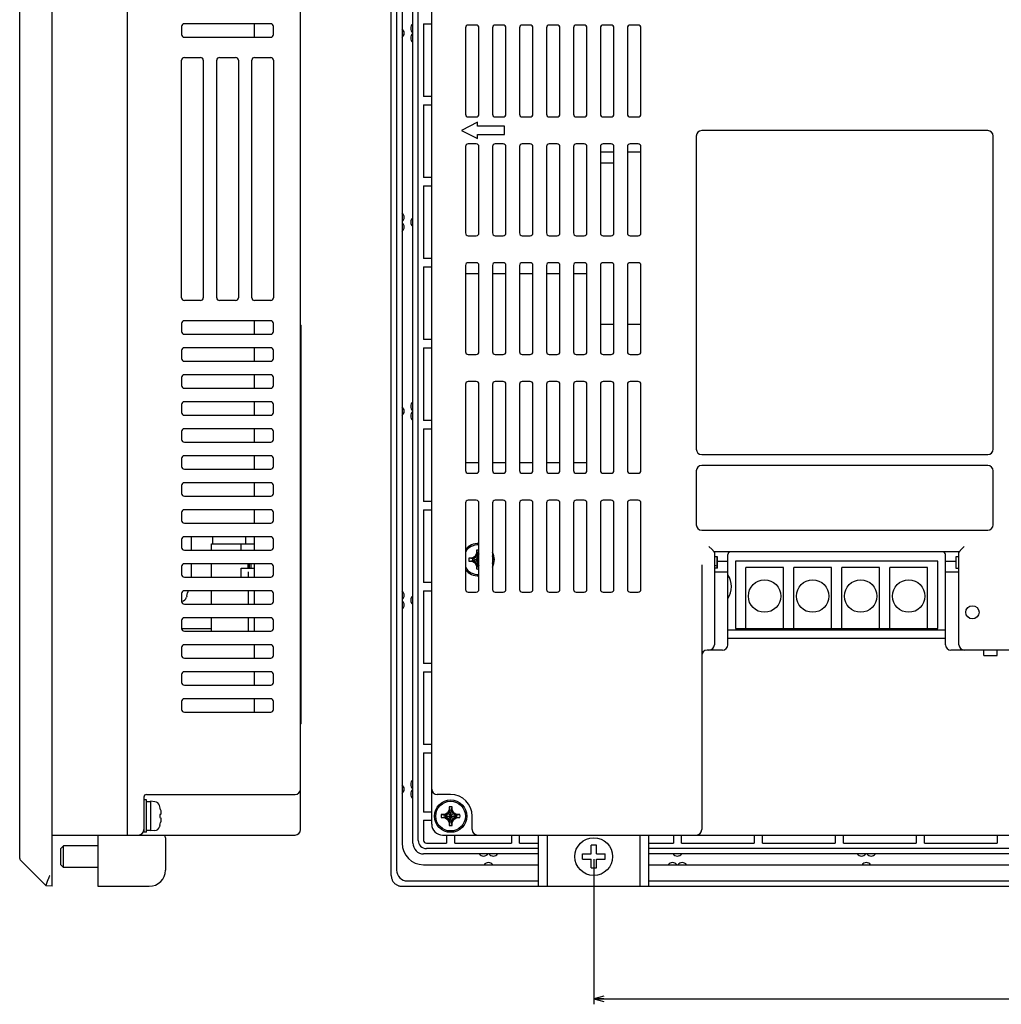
# Model space of a CAD drawing. Extents: x 0 to 833, y 0 to 480.
# Tile 7 of 22: x 448 to 630, y 90 to 273. Entities that reach past the tile are written whole.
import ezdxf
from ezdxf.enums import TextEntityAlignment as Align

# ---------------------------------------------------------------- set-up
doc = ezdxf.new("R2010")
doc.units = 0
doc.header["$LTSCALE"] = 46.255
doc.layers.get('0').update_dxf_attribs({"linetype": 'CONTINUOUS'})
doc.layers.add('AXIS', color=7, linetype='CONTINUOUS')
doc.layers.add('DIM', color=7, linetype='CONTINUOUS')
doc.styles.get("Standard").update_dxf_attribs({"font": 'txt', "width": 0.8})
doc.dimstyles.get("Standard").update_dxf_attribs({"dimtxt": 2.5, "dimasz": 2.5, "dimexe": 1.25, "dimexo": 0.625, "dimtad": 1, "dimcen": 2.5, "dimazin": 3, "dimtfac": 1, "dimtmove": 0, "dimatfit": 3})

# ---------------------------------------------------------------- blocks, each defined once
blk = doc.blocks.new('_OPEN')
at = {"color": 0, "linetype": 'BYBLOCK'}
for p, q in [((0, 0), (-1, 0.263)), ((-1, -0.263), (0, 0)), ((-1, 0), (0, 0))]:
    blk.add_line(p, q, dxfattribs=at)
blk = doc.blocks.new('*D6')
at = {"layer": 'DIM', "color": 2, "linetype": 'CONTINUOUS'}
for p, q in [((554.45, 117.07), (554.45, 92.22)), ((795.45, 116.11), (795.45, 92.22)), ((554.45, 92.22), (554.45, 90.22)), ((554.45, 91.22), (674.95, 91.22)), ((795.45, 91.22), (674.95, 91.22)), ((795.45, 92.22), (795.45, 90.22))]:
    blk.add_line(p, q, dxfattribs=at)
at = {"layer": 'DIM', "color": 2, "linetype": 'CONTINUOUS', "xscale": 1.9, "yscale": 1.9, "zscale": 1.9, "rotation": 180}
blk.add_blockref('_OPEN', (554.45, 91.22), dxfattribs=at)
at = {"layer": 'DIM', "color": 2, "linetype": 'CONTINUOUS', "xscale": 1.9, "yscale": 1.9, "zscale": 1.9}
blk.add_blockref('_OPEN', (795.45, 91.22), dxfattribs=at)
at = {"layer": 'DIM', "color": 2, "linetype": 'CONTINUOUS', "width": 0.8}
blk.add_text('241', height=4, dxfattribs=at).set_placement((674.95, 92.22), align=Align.CENTER)

msp = doc.modelspace()

# ---------------------------------------------------------------- linework, layer by layer
at = {"color": 7, "linetype": 'CONTINUOUS'}
for p, q in [((454.13, 112.071), (454.13, 358.071)), ((516.954, 114.061), (516.954, 356.082)), ((517.954, 355.071), (517.954, 115.071)), ((448.13, 117.196), (448.13, 352.947)), ((468.13, 121.571), (468.13, 348.571)), ((518.954, 350.071), (518.954, 120.071)), ((520.954, 120.071), (520.954, 350.071)), ((521.954, 120.571), (521.954, 349.571)), ((500.13, 122.571), (500.13, 347.571)), ((524.454, 123.571), (524.454, 346.571)), ((494.63, 271.821), (478.63, 271.821)), ((491.63, 269.321), (491.63, 271.821)), ((522.954, 271.821), (524.454, 271.821)), ((522.954, 271.821), (522.954, 258.321)), ((478.13, 271.321), (478.13, 269.821)), ((495.13, 269.821), (495.13, 271.321)), ((530.704, 271.071), (530.704, 255.071)), ((532.704, 271.571), (531.204, 271.571)), ((533.204, 255.071), (533.204, 271.071)), ((535.704, 271.071), (535.704, 255.071)), ((537.704, 271.571), (536.204, 271.571)), ((538.204, 255.071), (538.204, 271.071)), ((540.704, 271.071), (540.704, 255.071)), ((542.704, 271.571), (541.204, 271.571)), ((543.204, 255.071), (543.204, 271.071)), ((545.704, 271.071), (545.704, 255.071)), ((547.704, 271.571), (546.204, 271.571)), ((548.204, 255.071), (548.204, 271.071)), ((550.704, 271.071), (550.704, 255.071)), ((552.704, 271.571), (551.204, 271.571)), ((553.204, 255.071), (553.204, 271.071)), ((555.704, 271.071), (555.704, 255.071)), ((557.704, 271.571), (556.204, 271.571)), ((558.204, 255.071), (558.204, 271.071)), ((560.704, 271.071), (560.704, 255.071)), ((562.704, 271.571), (561.204, 271.571)), ((563.204, 255.071), (563.204, 271.071)), ((478.63, 269.321), (494.63, 269.321)), ((478.13, 221.071), (478.13, 265.071)), ((478.63, 265.571), (481.63, 265.571)), ((482.13, 265.071), (482.13, 221.071)), ((484.63, 221.071), (484.63, 265.071)), ((485.13, 265.571), (488.13, 265.571)), ((488.63, 265.071), (488.63, 221.071)), ((491.13, 221.071), (491.13, 265.071)), ((491.63, 265.571), (494.63, 265.571)), ((495.13, 265.071), (495.13, 221.071)), ((524.454, 258.321), (522.954, 258.321)), ((522.954, 256.821), (524.454, 256.821)), ((522.954, 256.821), (522.954, 243.321)), ((532.955, 253.572), (529.955, 252.072)), ((531.204, 254.571), (532.704, 254.571)), ((532.955, 252.822), (532.955, 253.572)), ((536.204, 254.571), (537.704, 254.571)), ((541.204, 254.571), (542.704, 254.571)), ((546.204, 254.571), (547.704, 254.571)), ((551.204, 254.571), (552.704, 254.571)), ((556.204, 254.571), (557.704, 254.571)), ((561.204, 254.571), (562.704, 254.571)), ((529.955, 252.072), (532.955, 250.572)), ((537.955, 252.822), (532.955, 252.822)), ((537.955, 251.322), (537.955, 252.822)), ((627.454, 252.021), (574.454, 252.021)), ((532.955, 251.322), (537.955, 251.322)), ((532.955, 250.572), (532.955, 251.322)), ((573.454, 251.021), (573.454, 193.021)), ((628.454, 193.021), (628.454, 251.021)), ((530.704, 249.071), (530.704, 233.071)), ((532.704, 249.571), (531.204, 249.571)), ((533.204, 233.071), (533.204, 249.071)), ((535.704, 249.071), (535.704, 233.071)), ((537.704, 249.571), (536.204, 249.571)), ((538.204, 233.071), (538.204, 249.071)), ((540.704, 249.071), (540.704, 233.071)), ((542.704, 249.571), (541.204, 249.571)), ((543.204, 233.071), (543.204, 249.071)), ((545.704, 249.071), (545.704, 233.071)), ((547.704, 249.571), (546.204, 249.571)), ((548.204, 233.071), (548.204, 249.071)), ((550.704, 249.071), (550.704, 233.071)), ((552.704, 249.571), (551.204, 249.571)), ((553.114, 248.071), (553.204, 248.071)), ((553.204, 233.071), (553.204, 249.071)), ((555.704, 249.071), (555.704, 233.071)), ((555.704, 248.071), (558.204, 248.071)), ((557.704, 249.571), (556.204, 249.571)), ((558.204, 233.071), (558.204, 249.071)), ((560.704, 249.071), (560.704, 233.071)), ((560.704, 248.071), (563.204, 248.071)), ((562.704, 249.571), (561.204, 249.571)), ((563.204, 233.071), (563.204, 249.071)), ((555.704, 246.071), (558.204, 246.071)), ((524.454, 243.321), (522.954, 243.321)), ((522.954, 241.821), (524.454, 241.821)), ((522.954, 241.821), (522.954, 228.321)), ((531.204, 232.571), (532.704, 232.571)), ((536.204, 232.571), (537.704, 232.571)), ((541.204, 232.571), (542.704, 232.571)), ((546.204, 232.571), (547.704, 232.571)), ((551.204, 232.571), (552.704, 232.571)), ((556.204, 232.571), (557.704, 232.571)), ((561.204, 232.571), (562.704, 232.571)), ((524.454, 228.321), (522.954, 228.321)), ((522.954, 226.821), (524.454, 226.821)), ((522.954, 226.821), (522.954, 213.321)), ((530.704, 227.071), (530.704, 211.071)), ((532.704, 227.571), (531.204, 227.571)), ((533.204, 211.071), (533.204, 227.071)), ((535.704, 227.071), (535.704, 211.071)), ((537.704, 227.571), (536.204, 227.571)), ((538.204, 211.071), (538.204, 227.071)), ((540.704, 227.071), (540.704, 211.071)), ((542.704, 227.571), (541.204, 227.571)), ((543.204, 211.071), (543.204, 227.071)), ((545.704, 227.071), (545.704, 211.071)), ((547.704, 227.571), (546.204, 227.571)), ((548.204, 211.071), (548.204, 227.071)), ((550.704, 227.071), (550.704, 211.071)), ((552.704, 227.571), (551.204, 227.571)), ((553.204, 211.071), (553.204, 227.071)), ((555.704, 227.071), (555.704, 211.071)), ((557.704, 227.571), (556.204, 227.571)), ((558.204, 211.071), (558.204, 227.071)), ((560.704, 227.071), (560.704, 211.071)), ((562.704, 227.571), (561.204, 227.571)), ((563.204, 211.071), (563.204, 227.071)), ((530.704, 225.571), (533.204, 225.571)), ((535.704, 225.571), (538.204, 225.571)), ((540.704, 225.571), (543.204, 225.571)), ((545.704, 225.571), (548.204, 225.571)), ((550.704, 225.571), (553.204, 225.571)), ((481.63, 220.571), (478.63, 220.571)), ((488.13, 220.571), (485.13, 220.571)), ((494.63, 220.571), (491.63, 220.571)), ((478.13, 216.321), (478.13, 214.821)), ((494.63, 216.821), (478.63, 216.821)), ((491.63, 214.321), (491.63, 216.821)), ((495.13, 214.821), (495.13, 216.321)), ((500.18, 215.971), (500.18, 142.171)), ((555.704, 216.171), (558.204, 216.171)), ((560.704, 216.171), (563.204, 216.171)), ((478.63, 214.321), (494.63, 214.321)), ((494.63, 211.821), (478.63, 211.821)), ((491.63, 209.321), (491.63, 211.821)), ((524.454, 213.321), (522.954, 213.321)), ((522.954, 211.821), (524.454, 211.821)), ((522.954, 211.821), (522.954, 198.321)), ((478.13, 211.321), (478.13, 209.821)), ((495.13, 209.821), (495.13, 211.321)), ((531.204, 210.571), (532.704, 210.571)), ((536.204, 210.571), (537.704, 210.571)), ((541.204, 210.571), (542.704, 210.571)), ((546.204, 210.571), (547.704, 210.571)), ((551.204, 210.571), (552.704, 210.571)), ((556.204, 210.571), (557.704, 210.571)), ((561.204, 210.571), (562.704, 210.571)), ((478.63, 209.321), (494.63, 209.321)), ((478.13, 206.321), (478.13, 204.821)), ((494.63, 206.821), (478.63, 206.821)), ((491.63, 204.321), (491.63, 206.821)), ((495.13, 204.821), (495.13, 206.321)), ((478.63, 204.321), (494.63, 204.321)), ((530.704, 205.071), (530.704, 189.071)), ((532.704, 205.571), (531.204, 205.571)), ((533.204, 189.071), (533.204, 205.071)), ((535.704, 205.071), (535.704, 189.071)), ((537.704, 205.571), (536.204, 205.571)), ((538.204, 189.071), (538.204, 205.071)), ((540.704, 205.071), (540.704, 189.071)), ((542.704, 205.571), (541.204, 205.571)), ((543.204, 189.071), (543.204, 205.071)), ((545.704, 205.071), (545.704, 189.071)), ((547.704, 205.571), (546.204, 205.571)), ((548.204, 189.071), (548.204, 205.071)), ((550.704, 205.071), (550.704, 189.071)), ((552.704, 205.571), (551.204, 205.571)), ((553.204, 189.071), (553.204, 205.071)), ((555.704, 205.071), (555.704, 189.071)), ((557.704, 205.571), (556.204, 205.571)), ((558.204, 189.071), (558.204, 205.071)), ((560.704, 205.071), (560.704, 189.071)), ((562.704, 205.571), (561.204, 205.571)), ((563.204, 189.071), (563.204, 205.071)), ((478.13, 201.321), (478.13, 199.821)), ((494.63, 201.821), (478.63, 201.821)), ((491.63, 199.321), (491.63, 201.821)), ((495.13, 199.821), (495.13, 201.321)), ((478.63, 199.321), (494.63, 199.321)), ((524.454, 198.321), (522.954, 198.321)), ((478.13, 196.321), (478.13, 194.821)), ((494.63, 196.821), (478.63, 196.821)), ((491.63, 194.321), (491.63, 196.821)), ((495.13, 194.821), (495.13, 196.321)), ((522.954, 196.821), (524.454, 196.821)), ((522.954, 196.821), (522.954, 183.321)), ((478.63, 194.321), (494.63, 194.321)), ((494.63, 191.821), (478.63, 191.821)), ((491.63, 189.321), (491.63, 191.821)), ((574.454, 192.021), (627.454, 192.021)), ((478.13, 191.321), (478.13, 189.821)), ((495.13, 189.821), (495.13, 191.321)), ((530.704, 190.571), (533.204, 190.571)), ((535.704, 190.571), (538.204, 190.571)), ((540.704, 190.571), (543.204, 190.571)), ((545.704, 190.571), (548.204, 190.571)), ((550.704, 190.571), (553.204, 190.571)), ((627.454, 190.021), (574.454, 190.021)), ((478.63, 189.321), (494.63, 189.321)), ((531.204, 188.571), (532.704, 188.571)), ((536.204, 188.571), (537.704, 188.571)), ((541.204, 188.571), (542.704, 188.571)), ((546.204, 188.571), (547.704, 188.571)), ((551.204, 188.571), (552.704, 188.571)), ((556.204, 188.571), (557.704, 188.571)), ((561.204, 188.571), (562.704, 188.571)), ((573.454, 189.021), (573.454, 179.021)), ((628.454, 179.021), (628.454, 189.021)), ((478.13, 186.321), (478.13, 184.821)), ((494.63, 186.821), (478.63, 186.821)), ((491.63, 184.321), (491.63, 186.821)), ((495.13, 184.821), (495.13, 186.321)), ((478.63, 184.321), (494.63, 184.321)), ((524.454, 183.321), (522.954, 183.321)), ((530.704, 183.071), (530.704, 167.071)), ((532.704, 183.571), (531.204, 183.571)), ((533.204, 167.071), (533.204, 183.071)), ((535.704, 183.071), (535.704, 167.071)), ((537.704, 183.571), (536.204, 183.571)), ((538.204, 167.071), (538.204, 183.071)), ((540.704, 183.071), (540.704, 167.071)), ((542.704, 183.571), (541.204, 183.571)), ((543.204, 167.071), (543.204, 183.071)), ((545.704, 183.071), (545.704, 167.071)), ((547.704, 183.571), (546.204, 183.571)), ((548.204, 167.071), (548.204, 183.071)), ((550.704, 183.071), (550.704, 167.071)), ((552.704, 183.571), (551.204, 183.571)), ((553.204, 167.071), (553.204, 183.071)), ((555.704, 183.071), (555.704, 167.071)), ((557.704, 183.571), (556.204, 183.571)), ((558.204, 167.071), (558.204, 183.071)), ((560.704, 183.071), (560.704, 167.071)), ((562.704, 183.571), (561.204, 183.571)), ((563.204, 167.071), (563.204, 183.071)), ((478.13, 181.321), (478.13, 179.821)), ((494.63, 181.821), (478.63, 181.821)), ((491.63, 179.321), (491.63, 181.821)), ((495.13, 179.821), (495.13, 181.321)), ((522.954, 181.821), (524.454, 181.821)), ((522.954, 181.821), (522.954, 168.321)), ((478.63, 179.321), (494.63, 179.321)), ((574.454, 178.021), (627.454, 178.021)), ((478.13, 176.321), (478.13, 174.821)), ((494.63, 176.821), (478.63, 176.821)), ((479.93, 174.321), (479.93, 176.821)), ((483.63, 175.521), (491.63, 175.521)), ((483.63, 174.321), (483.63, 175.521)), ((483.93, 175.521), (483.93, 176.821)), ((489.13, 174.321), (489.13, 175.521)), ((489.93, 176.821), (489.93, 175.521)), ((491.63, 174.321), (491.63, 176.821)), ((495.13, 174.821), (495.13, 176.321)), ((478.63, 174.321), (494.63, 174.321)), ((532.774, 173.739), (532.45, 173.176)), ((532.594, 173.032), (532.914, 173.586)), ((532.774, 174.299), (532.914, 173.642)), ((532.774, 174.299), (532.774, 173.739)), ((532.914, 173.586), (532.774, 173.739)), ((532.914, 173.586), (532.914, 173.642)), ((533.194, 171.501), (532.914, 173.642)), ((532.914, 171.501), (533.194, 173.642)), ((533.194, 171.557), (532.914, 173.586)), ((532.914, 171.557), (533.194, 173.586)), ((533.194, 173.642), (533.204, 173.689)), ((533.194, 173.642), (533.194, 173.586)), ((533.194, 173.586), (533.204, 173.597)), ((533.194, 173.586), (533.204, 173.569)), ((575.804, 175.021), (576.39, 174.436)), ((576.39, 174.436), (576.432, 174.393)), ((576.432, 174.393), (576.47, 174.35)), ((576.47, 174.35), (576.506, 174.309)), ((576.506, 174.309), (576.539, 174.269)), ((576.539, 174.269), (576.568, 174.231)), ((576.568, 174.231), (576.595, 174.196)), ((576.595, 174.196), (576.618, 174.163)), ((576.618, 174.163), (576.639, 174.134)), ((576.639, 174.134), (576.657, 174.108)), ((576.657, 174.108), (576.673, 174.085)), ((576.673, 174.085), (576.69, 174.062)), ((576.69, 174.062), (576.709, 174.044)), ((576.709, 174.044), (576.727, 174.032)), ((576.727, 174.032), (576.744, 174.024)), ((576.744, 174.024), (576.761, 174.021)), ((622.148, 174.021), (576.761, 174.021)), ((576.804, 174.021), (576.804, 158.321)), ((579.304, 156.821), (579.304, 173.521)), ((619.604, 156.821), (619.604, 173.521)), ((622.104, 158.321), (622.104, 174.021)), ((622.148, 174.021), (622.164, 174.024)), ((622.164, 174.024), (622.182, 174.032)), ((622.182, 174.032), (622.2, 174.044)), ((622.2, 174.044), (622.219, 174.062)), ((622.219, 174.062), (622.236, 174.085)), ((622.236, 174.085), (622.252, 174.108)), ((622.252, 174.108), (622.27, 174.134)), ((622.27, 174.134), (622.291, 174.163)), ((622.291, 174.163), (622.314, 174.196)), ((622.314, 174.196), (622.341, 174.231)), ((622.341, 174.231), (622.37, 174.269)), ((622.37, 174.269), (622.403, 174.309)), ((622.403, 174.309), (622.439, 174.35)), ((622.439, 174.35), (622.477, 174.393)), ((622.477, 174.393), (622.519, 174.436)), ((622.519, 174.436), (623.104, 175.021)), ((494.63, 171.821), (478.63, 171.821)), ((479.93, 169.321), (479.93, 171.821)), ((483.63, 169.321), (483.63, 171.821)), ((490.43, 170.971), (490.43, 171.821)), ((490.63, 171.821), (490.63, 170.971)), ((490.93, 171.821), (490.93, 170.971)), ((491.63, 169.321), (491.63, 171.821)), ((531.887, 172.851), (531.327, 172.851)), ((531.984, 172.711), (531.327, 172.851)), ((531.327, 172.291), (531.984, 172.431)), ((531.327, 172.291), (531.887, 172.291)), ((532.45, 173.176), (531.887, 172.851)), ((532.04, 172.711), (531.887, 172.851)), ((532.04, 172.431), (531.887, 172.291)), ((531.887, 172.291), (532.45, 171.967)), ((531.984, 172.711), (532.04, 172.711)), ((531.984, 172.711), (533.204, 172.552)), ((531.984, 172.431), (533.204, 172.591)), ((532.04, 172.431), (531.984, 172.431)), ((532.04, 172.711), (532.594, 173.032)), ((532.04, 172.711), (533.204, 172.551)), ((532.04, 172.431), (533.204, 172.592)), ((532.594, 172.111), (532.04, 172.431)), ((532.45, 173.176), (533.204, 172.421)), ((532.45, 171.967), (533.204, 172.721)), ((532.45, 171.967), (532.774, 171.404)), ((532.914, 171.557), (532.594, 172.111)), ((532.914, 171.557), (532.774, 171.404)), ((532.914, 171.501), (532.774, 170.844)), ((532.914, 171.501), (532.914, 171.557)), ((533.204, 171.574), (533.194, 171.557)), ((533.194, 171.557), (533.204, 171.546)), ((533.194, 171.557), (533.194, 171.501)), ((533.204, 171.454), (533.194, 171.501)), ((574.454, 171.607), (574.454, 122.571)), ((577.404, 173.071), (576.804, 173.071)), ((577.304, 170.971), (577.304, 173.071)), ((577.404, 170.971), (577.404, 173.071)), ((577.404, 172.321), (579.304, 172.321)), ((618.204, 172.321), (580.704, 172.321)), ((580.704, 172.321), (580.704, 159.821)), ((618.204, 159.821), (618.204, 172.321)), ((619.604, 172.321), (621.504, 172.321)), ((622.104, 173.071), (621.504, 173.071)), ((621.504, 173.071), (621.504, 170.971)), ((621.604, 170.971), (621.604, 173.071)), ((478.13, 171.321), (478.13, 169.821)), ((489.13, 170.971), (491.63, 170.971)), ((489.13, 169.321), (489.13, 170.971)), ((490.43, 170.321), (490.43, 169.321)), ((495.13, 169.821), (495.13, 171.321)), ((532.774, 171.404), (532.774, 170.844)), ((577.404, 170.971), (576.804, 170.971)), ((576.804, 170.321), (579.304, 170.321)), ((589.604, 171.121), (582.604, 171.121)), ((582.604, 159.821), (582.604, 171.121)), ((589.604, 159.821), (589.604, 171.121)), ((598.504, 171.121), (591.504, 171.121)), ((591.504, 159.821), (591.504, 171.121)), ((598.504, 159.821), (598.504, 171.121)), ((607.404, 171.121), (600.404, 171.121)), ((600.404, 159.821), (600.404, 171.121)), ((607.404, 159.821), (607.404, 171.121)), ((616.304, 171.121), (609.304, 171.121)), ((609.304, 159.821), (609.304, 171.121)), ((616.304, 159.821), (616.304, 171.121)), ((619.604, 170.321), (622.104, 170.321)), ((621.504, 170.971), (622.104, 170.971)), ((478.63, 169.321), (494.63, 169.321)), ((524.454, 168.321), (522.954, 168.321)), ((478.13, 166.321), (478.13, 164.821)), ((494.63, 166.821), (478.63, 166.821)), ((479.25, 166.591), (479.226, 166.404)), ((479.267, 166.779), (479.25, 166.591)), ((479.269, 166.821), (479.267, 166.779)), ((483.63, 164.321), (483.63, 166.821)), ((490.43, 166.821), (490.43, 164.321)), ((491.63, 164.321), (491.63, 166.821)), ((495.13, 164.821), (495.13, 166.321)), ((522.954, 166.821), (524.454, 166.821)), ((522.954, 166.821), (522.954, 153.321)), ((531.204, 166.571), (532.704, 166.571)), ((536.204, 166.571), (537.704, 166.571)), ((541.204, 166.571), (542.704, 166.571)), ((546.204, 166.571), (547.704, 166.571)), ((551.204, 166.571), (552.704, 166.571)), ((556.204, 166.571), (557.704, 166.571)), ((561.204, 166.571), (562.704, 166.571)), ((478.177, 164.896), (478.13, 164.891)), ((478.63, 164.321), (494.63, 164.321)), ((479.107, 165.821), (479.05, 165.612)), ((479.107, 165.844), (479.107, 165.821)), ((478.13, 161.321), (478.13, 159.821)), ((494.63, 161.821), (478.63, 161.821)), ((483.63, 159.321), (483.63, 161.821)), ((490.43, 161.821), (490.43, 159.321)), ((491.63, 159.321), (491.63, 161.821)), ((495.13, 159.821), (495.13, 161.321)), ((478.13, 159.821), (483.63, 159.821)), ((478.63, 159.321), (494.63, 159.321)), ((579.304, 159.571), (619.604, 159.571)), ((580.704, 159.821), (618.204, 159.821)), ((576.804, 158.321), (576.803, 158.321)), ((576.803, 158.321), (576.803, 156.821)), ((579.304, 158.021), (619.604, 158.021)), ((622.106, 158.321), (622.104, 158.321)), ((622.106, 156.821), (622.106, 158.321)), ((478.13, 156.321), (478.13, 154.821)), ((494.63, 156.821), (478.63, 156.821)), ((491.63, 154.321), (491.63, 156.821)), ((495.13, 154.821), (495.13, 156.321)), ((578.304, 155.821), (575.454, 155.821)), ((575.804, 155.823), (575.804, 155.821)), ((636.954, 155.821), (620.604, 155.821)), ((623.104, 155.821), (623.104, 155.823)), ((626.704, 154.821), (626.704, 155.821)), ((629.204, 154.821), (629.204, 155.821)), ((478.63, 154.321), (494.63, 154.321)), ((524.454, 153.321), (522.954, 153.321)), ((626.704, 154.821), (629.204, 154.821)), ((494.63, 151.821), (478.63, 151.821)), ((491.63, 149.321), (491.63, 151.821)), ((522.954, 151.821), (524.454, 151.821)), ((522.954, 151.821), (522.954, 138.321)), ((478.13, 151.321), (478.13, 149.821)), ((495.13, 149.821), (495.13, 151.321)), ((478.63, 149.321), (494.63, 149.321)), ((478.13, 146.321), (478.13, 144.821)), ((494.63, 146.821), (478.63, 146.821)), ((491.63, 144.321), (491.63, 146.821)), ((495.13, 144.821), (495.13, 146.321)), ((478.63, 144.321), (494.63, 144.321)), ((524.454, 138.321), (522.954, 138.321)), ((522.954, 136.821), (524.454, 136.821)), ((522.954, 136.821), (522.954, 125.821)), ((471.13, 128.571), (471.13, 122.072)), ((471.63, 128.071), (471.13, 128.071)), ((471.63, 129.071), (499.13, 129.071)), ((471.63, 122.072), (471.63, 128.071)), ((471.864, 127.718), (471.63, 127.721)), ((471.863, 127.708), (471.63, 127.69)), ((472.096, 127.718), (471.863, 127.708)), ((471.979, 127.713), (471.864, 127.718)), ((472.33, 127.721), (472.096, 127.718)), ((473.177, 127.747), (472.33, 127.821)), ((472.33, 127.821), (472.33, 122.322)), ((527.954, 129.071), (525.454, 129.071)), ((474.107, 126.821), (474.05, 127.031)), ((474.107, 126.821), (474.107, 126.799)), ((474.226, 126.239), (474.245, 126.093)), ((474.245, 126.093), (474.26, 125.951)), ((474.26, 125.951), (474.27, 125.812)), ((527.674, 126.239), (527.35, 125.676)), ((527.494, 125.532), (527.814, 126.086)), ((527.674, 126.799), (527.814, 126.142)), ((527.674, 126.799), (527.674, 126.239)), ((527.814, 126.086), (527.674, 126.239)), ((528.094, 124.001), (527.814, 126.142)), ((527.814, 126.086), (527.814, 126.142)), ((527.814, 124.001), (528.094, 126.142)), ((528.094, 124.057), (527.814, 126.086)), ((527.814, 124.057), (528.094, 126.086)), ((528.094, 126.142), (528.234, 126.799)), ((528.094, 126.086), (528.234, 126.239)), ((528.094, 126.142), (528.094, 126.086)), ((528.094, 126.086), (528.415, 125.532)), ((528.234, 126.239), (528.234, 126.799)), ((528.559, 125.676), (528.234, 126.239)), ((474.226, 125.351), (474.107, 125.351)), ((474.107, 125.351), (474.107, 124.791)), ((474.107, 124.791), (474.226, 124.791)), ((474.245, 125.435), (474.226, 125.351)), ((474.226, 124.791), (474.25, 124.679)), ((474.25, 124.091), (474.226, 123.904)), ((474.26, 125.518), (474.245, 125.435)), ((474.25, 124.679), (474.267, 124.571)), ((474.267, 124.279), (474.25, 124.091)), ((474.27, 125.598), (474.26, 125.518)), ((474.267, 124.571), (474.277, 124.467)), ((474.277, 124.467), (474.267, 124.279)), ((474.27, 125.812), (474.277, 125.676)), ((474.277, 125.676), (474.27, 125.598)), ((524.454, 125.821), (522.954, 125.821)), ((522.954, 124.321), (524.454, 124.321)), ((522.954, 124.321), (522.954, 120.571)), ((526.787, 125.351), (526.227, 125.351)), ((526.884, 125.211), (526.227, 125.351)), ((526.227, 124.791), (526.884, 124.931)), ((526.227, 124.791), (526.787, 124.791)), ((527.35, 125.676), (526.787, 125.351)), ((526.94, 125.211), (526.787, 125.351)), ((526.94, 124.931), (526.787, 124.791)), ((526.787, 124.791), (527.35, 124.467)), ((526.884, 124.931), (529.025, 125.211)), ((526.884, 125.211), (526.94, 125.211)), ((526.884, 125.211), (529.025, 124.931)), ((526.94, 124.931), (526.884, 124.931)), ((526.94, 125.211), (527.494, 125.532)), ((526.94, 124.931), (528.969, 125.211)), ((526.94, 125.211), (528.969, 124.931)), ((527.494, 124.611), (526.94, 124.931)), ((527.35, 125.676), (528.559, 124.467)), ((527.35, 124.467), (528.559, 125.676)), ((527.35, 124.467), (527.674, 123.904)), ((527.814, 124.057), (527.494, 124.611)), ((527.814, 124.057), (527.674, 123.904)), ((527.814, 124.001), (527.674, 123.344)), ((527.814, 124.001), (527.814, 124.057)), ((528.415, 124.611), (528.094, 124.057)), ((528.094, 124.057), (528.234, 123.904)), ((528.094, 124.057), (528.094, 124.001)), ((528.234, 123.344), (528.094, 124.001)), ((528.234, 123.904), (528.559, 124.467)), ((528.415, 125.532), (528.969, 125.211)), ((528.969, 124.931), (528.415, 124.611)), ((529.122, 125.351), (528.559, 125.676)), ((528.559, 124.467), (529.122, 124.791)), ((528.969, 125.211), (529.122, 125.351)), ((528.969, 125.211), (529.025, 125.211)), ((529.025, 124.931), (528.969, 124.931)), ((528.969, 124.931), (529.122, 124.791)), ((529.682, 125.351), (529.025, 125.211)), ((529.025, 124.931), (529.682, 124.791)), ((529.682, 125.351), (529.122, 125.351)), ((529.122, 124.791), (529.682, 124.791)), ((531.954, 122.571), (531.954, 125.071)), ((472.33, 122.421), (471.63, 122.421)), ((473.177, 122.396), (472.33, 122.321)), ((474.107, 123.321), (474.05, 123.112)), ((474.107, 123.344), (474.107, 123.321)), ((527.674, 123.904), (527.674, 123.344)), ((528.234, 123.344), (528.234, 123.904)), ((454.13, 121.571), (499.13, 121.571)), ((462.63, 121.571), (462.63, 112.071)), ((471.63, 122.071), (471.13, 122.071)), ((475.13, 121.071), (475.13, 115.071)), ((526.454, 121.571), (823.454, 121.571)), ((527.204, 121.571), (527.204, 120.071)), ((528.704, 120.071), (528.704, 121.571)), ((539.204, 121.571), (539.204, 120.071)), ((540.704, 120.071), (540.704, 121.571)), ((544.254, 112.071), (544.254, 121.571)), ((545.854, 121.571), (545.854, 112.071)), ((563.054, 112.071), (563.054, 121.571)), ((564.654, 112.071), (564.654, 121.571)), ((569.204, 121.571), (569.204, 120.071)), ((570.704, 120.071), (570.704, 121.571)), ((584.204, 121.571), (584.204, 120.071)), ((585.704, 120.071), (585.704, 121.571)), ((599.204, 121.571), (599.204, 120.071)), ((600.704, 120.071), (600.704, 121.571)), ((614.204, 121.571), (614.204, 120.071)), ((615.704, 120.071), (615.704, 121.571)), ((629.204, 121.571), (629.204, 120.071)), ((455.73, 119.071), (456.23, 119.571)), ((455.73, 116.071), (455.73, 119.071)), ((462.63, 119.571), (456.23, 119.571)), ((456.23, 115.571), (456.23, 119.571)), ((523.454, 120.071), (527.204, 120.071)), ((544.254, 119.071), (523.454, 119.071)), ((528.704, 120.071), (539.204, 120.071)), ((540.704, 120.071), (544.254, 120.071)), ((554.954, 119.671), (553.954, 119.671)), ((553.954, 118.071), (553.954, 119.671)), ((554.954, 118.071), (554.954, 119.671)), ((564.654, 120.071), (569.204, 120.071)), ((785.254, 119.071), (564.654, 119.071)), ((570.704, 120.071), (584.204, 120.071)), ((585.704, 120.071), (599.204, 120.071)), ((600.704, 120.071), (614.204, 120.071)), ((615.704, 120.071), (629.204, 120.071)), ((453.012, 112.189), (448.217, 116.984)), ((544.254, 118.071), (522.954, 118.071)), ((552.354, 118.071), (553.954, 118.071)), ((552.354, 117.071), (552.354, 118.071)), ((552.354, 117.071), (553.954, 117.071)), ((553.954, 115.471), (553.954, 117.071)), ((554.954, 118.071), (556.554, 118.071)), ((554.954, 117.071), (556.554, 117.071)), ((554.954, 115.471), (554.954, 117.071)), ((556.554, 117.071), (556.554, 118.071)), ((785.254, 118.071), (564.654, 118.071)), ((455.73, 116.071), (456.23, 115.571)), ((462.63, 115.571), (456.23, 115.571)), ((522.954, 116.071), (544.254, 116.071)), ((553.954, 115.471), (554.954, 115.471)), ((564.654, 116.071), (785.254, 116.071)), ((453.264, 113.077), (453.234, 113.001)), ((453.296, 113.155), (453.264, 113.077)), ((453.329, 113.236), (453.296, 113.155)), ((453.363, 113.318), (453.329, 113.236)), ((453.399, 113.401), (453.363, 113.318)), ((453.436, 113.486), (453.399, 113.401)), ((453.474, 113.573), (453.436, 113.486)), ((453.512, 113.66), (453.474, 113.573)), ((453.552, 113.748), (453.512, 113.66)), ((453.592, 113.836), (453.552, 113.748)), ((453.633, 113.925), (453.592, 113.836)), ((453.674, 114.015), (453.633, 113.925)), ((453.716, 114.104), (453.674, 114.015)), ((516.954, 114.061), (516.958, 113.935)), ((516.958, 113.935), (516.97, 113.81)), ((516.97, 113.81), (516.99, 113.686)), ((516.99, 113.686), (517.017, 113.563)), ((517.017, 113.563), (517.052, 113.443)), ((517.052, 113.443), (517.094, 113.325)), ((517.094, 113.325), (517.144, 113.211)), ((517.144, 113.211), (517.2, 113.1)), ((517.2, 113.1), (517.264, 112.992)), ((519.954, 113.071), (544.254, 113.071)), ((564.654, 113.071), (785.254, 113.071)), ((452.998, 112.26), (452.997, 112.236)), ((452.997, 112.236), (452.998, 112.217)), ((453.001, 112.288), (452.998, 112.26)), ((452.998, 112.217), (453.002, 112.203)), ((453.007, 112.32), (453.001, 112.288)), ((453.002, 112.203), (453.008, 112.193)), ((453.015, 112.357), (453.007, 112.32)), ((454.13, 112.071), (453.012, 112.189)), ((453.024, 112.398), (453.015, 112.357)), ((453.037, 112.442), (453.024, 112.398)), ((453.051, 112.491), (453.037, 112.442)), ((453.067, 112.544), (453.051, 112.491)), ((453.085, 112.6), (453.067, 112.544)), ((453.106, 112.659), (453.085, 112.6)), ((453.128, 112.722), (453.106, 112.659)), ((453.152, 112.787), (453.128, 112.722)), ((453.177, 112.856), (453.152, 112.787)), ((453.205, 112.927), (453.177, 112.856)), ((453.234, 113.001), (453.205, 112.927)), ((462.63, 112.071), (472.13, 112.071)), ((517.264, 112.992), (517.334, 112.889)), ((517.334, 112.889), (517.41, 112.791)), ((517.41, 112.791), (517.492, 112.697)), ((517.492, 112.697), (517.58, 112.609)), ((517.58, 112.609), (517.674, 112.527)), ((517.674, 112.527), (517.772, 112.451)), ((517.772, 112.451), (517.875, 112.381)), ((517.875, 112.381), (517.983, 112.317)), ((517.983, 112.317), (518.094, 112.261)), ((518.094, 112.261), (518.208, 112.211)), ((518.208, 112.211), (518.326, 112.169)), ((518.326, 112.169), (518.446, 112.134)), ((518.446, 112.134), (518.569, 112.107)), ((518.569, 112.107), (518.693, 112.087)), ((518.693, 112.087), (518.818, 112.075)), ((518.818, 112.075), (518.943, 112.071)), ((518.943, 112.071), (830.965, 112.071))]:
    msp.add_line(p, q, dxfattribs=at)
for centre, radius in [((624.604, 162.821), 1.225), ((527.954, 125.071), 3), ((527.954, 125.071), 2.75), ((554.454, 117.571), 3.5)]:
    msp.add_circle(centre, radius, dxfattribs=at)
for centre, radius, start, end in [((478.63, 271.321), 0.5, 90, 180), ((494.63, 271.321), 0.5, 0, 90), ((521.554, 270.971), 1, 126.8699, 233.1301), ((518.354, 270.071), 1, 306.8699, 53.1301), ((521.554, 269.171), 1, 126.8699, 233.1301), ((531.204, 271.071), 0.5, 90, 180), ((532.704, 271.071), 0.5, 0, 90), ((536.204, 271.071), 0.5, 90, 180), ((537.704, 271.071), 0.5, 0, 90), ((541.204, 271.071), 0.5, 90, 180), ((542.704, 271.071), 0.5, 0, 90), ((546.204, 271.071), 0.5, 90, 180), ((547.704, 271.071), 0.5, 0, 90), ((551.204, 271.071), 0.5, 90, 180), ((552.704, 271.071), 0.5, 0, 90), ((556.204, 271.071), 0.5, 90, 180), ((557.704, 271.071), 0.5, 0, 90), ((561.204, 271.071), 0.5, 90, 180), ((562.704, 271.071), 0.5, 0, 90), ((478.63, 269.821), 0.5, 180, 270), ((494.63, 269.821), 0.5, 270, 360), ((478.63, 265.071), 0.5, 90, 180), ((481.63, 265.071), 0.5, 0, 90), ((485.13, 265.071), 0.5, 90, 180), ((488.13, 265.071), 0.5, 0, 90), ((491.63, 265.071), 0.5, 90, 180), ((494.63, 265.071), 0.5, 0, 90), ((531.204, 255.071), 0.5, 180, 270), ((532.704, 255.071), 0.5, 270, 360), ((536.204, 255.071), 0.5, 180, 270), ((537.704, 255.071), 0.5, 270, 360), ((541.204, 255.071), 0.5, 180, 270), ((542.704, 255.071), 0.5, 270, 360), ((546.204, 255.071), 0.5, 180, 270), ((547.704, 255.071), 0.5, 270, 360), ((551.204, 255.071), 0.5, 180, 270), ((552.704, 255.071), 0.5, 270, 360), ((556.204, 255.071), 0.5, 180, 270), ((557.704, 255.071), 0.5, 270, 360), ((561.204, 255.071), 0.5, 180, 270), ((562.704, 255.071), 0.5, 270, 360), ((574.454, 251.021), 1, 90, 180), ((627.454, 251.021), 1, 0, 90), ((531.204, 249.071), 0.5, 90, 180), ((532.704, 249.071), 0.5, 0, 90), ((536.204, 249.071), 0.5, 90, 180), ((537.704, 249.071), 0.5, 0, 90), ((541.204, 249.071), 0.5, 90, 180), ((542.704, 249.071), 0.5, 0, 90), ((546.204, 249.071), 0.5, 90, 180), ((547.704, 249.071), 0.5, 0, 90), ((551.204, 249.071), 0.5, 90, 180), ((552.704, 249.071), 0.5, 0, 90), ((556.204, 249.071), 0.5, 90, 180), ((557.704, 249.071), 0.5, 0, 90), ((561.204, 249.071), 0.5, 90, 180), ((562.704, 249.071), 0.5, 0, 90), ((518.354, 235.971), 1, 306.8699, 53.1301), ((521.554, 235.071), 1, 126.8699, 233.1301), ((518.354, 234.171), 1, 306.8699, 53.1301), ((531.204, 233.071), 0.5, 180, 270), ((532.704, 233.071), 0.5, 270, 360), ((536.204, 233.071), 0.5, 180, 270), ((537.704, 233.071), 0.5, 270, 360), ((541.204, 233.071), 0.5, 180, 270), ((542.704, 233.071), 0.5, 270, 360), ((546.204, 233.071), 0.5, 180, 270), ((547.704, 233.071), 0.5, 270, 360), ((551.204, 233.071), 0.5, 180, 270), ((552.704, 233.071), 0.5, 270, 360), ((556.204, 233.071), 0.5, 180, 270), ((557.704, 233.071), 0.5, 270, 360), ((561.204, 233.071), 0.5, 180, 270), ((562.704, 233.071), 0.5, 270, 360), ((531.204, 227.071), 0.5, 90, 180), ((532.704, 227.071), 0.5, 0, 90), ((536.204, 227.071), 0.5, 90, 180), ((537.704, 227.071), 0.5, 0, 90), ((541.204, 227.071), 0.5, 90, 180), ((542.704, 227.071), 0.5, 0, 90), ((546.204, 227.071), 0.5, 90, 180), ((547.704, 227.071), 0.5, 0, 90), ((551.204, 227.071), 0.5, 90, 180), ((552.704, 227.071), 0.5, 0, 90), ((556.204, 227.071), 0.5, 90, 180), ((557.704, 227.071), 0.5, 0, 90), ((561.204, 227.071), 0.5, 90, 180), ((562.704, 227.071), 0.5, 0, 90), ((478.63, 221.071), 0.5, 180, 270), ((481.63, 221.071), 0.5, 270, 360), ((485.13, 221.071), 0.5, 180, 270), ((488.13, 221.071), 0.5, 270, 360), ((491.63, 221.071), 0.5, 180, 270), ((494.63, 221.071), 0.5, 270, 360), ((478.63, 216.321), 0.5, 90, 180), ((494.63, 216.321), 0.5, 0, 90), ((497.28, 215.971), 2.9, 0, 10.49076), ((478.63, 214.821), 0.5, 180, 270), ((494.63, 214.821), 0.5, 270, 360), ((478.63, 211.321), 0.5, 90, 180), ((494.63, 211.321), 0.5, 0, 90), ((478.63, 209.821), 0.5, 180, 270), ((494.63, 209.821), 0.5, 270, 360), ((531.204, 211.071), 0.5, 180, 270), ((532.704, 211.071), 0.5, 270, 360), ((536.204, 211.071), 0.5, 180, 270), ((537.704, 211.071), 0.5, 270, 360), ((541.204, 211.071), 0.5, 180, 270), ((542.704, 211.071), 0.5, 270, 360), ((546.204, 211.071), 0.5, 180, 270), ((547.704, 211.071), 0.5, 270, 360), ((551.204, 211.071), 0.5, 180, 270), ((552.704, 211.071), 0.5, 270, 360), ((556.204, 211.071), 0.5, 180, 270), ((557.704, 211.071), 0.5, 270, 360), ((561.204, 211.071), 0.5, 180, 270), ((562.704, 211.071), 0.5, 270, 360), ((478.63, 206.321), 0.5, 90, 180), ((494.63, 206.321), 0.5, 0, 90), ((478.63, 204.821), 0.5, 180, 270), ((494.63, 204.821), 0.5, 270, 360), ((531.204, 205.071), 0.5, 90, 180), ((532.704, 205.071), 0.5, 0, 90), ((536.204, 205.071), 0.5, 90, 180), ((537.704, 205.071), 0.5, 0, 90), ((541.204, 205.071), 0.5, 90, 180), ((542.704, 205.071), 0.5, 0, 90), ((546.204, 205.071), 0.5, 90, 180), ((547.704, 205.071), 0.5, 0, 90), ((551.204, 205.071), 0.5, 90, 180), ((552.704, 205.071), 0.5, 0, 90), ((556.204, 205.071), 0.5, 90, 180), ((557.704, 205.071), 0.5, 0, 90), ((561.204, 205.071), 0.5, 90, 180), ((562.704, 205.071), 0.5, 0, 90), ((478.63, 201.321), 0.5, 90, 180), ((494.63, 201.321), 0.5, 0, 90), ((518.354, 200.071), 1, 306.8699, 53.1301), ((521.554, 200.971), 1, 126.8699, 233.1301), ((478.63, 199.821), 0.5, 180, 270), ((494.63, 199.821), 0.5, 270, 360), ((521.554, 199.171), 1, 126.8699, 233.1301), ((478.63, 196.321), 0.5, 90, 180), ((494.63, 196.321), 0.5, 0, 90), ((478.63, 194.821), 0.5, 180, 270), ((494.63, 194.821), 0.5, 270, 360), ((478.63, 191.321), 0.5, 90, 180), ((494.63, 191.321), 0.5, 0, 90), ((574.454, 193.021), 1, 180, 270), ((627.454, 193.021), 1, 270, 360), ((478.63, 189.821), 0.5, 180, 270), ((494.63, 189.821), 0.5, 270, 360), ((574.454, 189.021), 1, 90, 180), ((627.454, 189.021), 1, 0, 90), ((531.204, 189.071), 0.5, 180, 270), ((532.704, 189.071), 0.5, 270, 360), ((536.204, 189.071), 0.5, 180, 270), ((537.704, 189.071), 0.5, 270, 360), ((541.204, 189.071), 0.5, 180, 270), ((542.704, 189.071), 0.5, 270, 360), ((546.204, 189.071), 0.5, 180, 270), ((547.704, 189.071), 0.5, 270, 360), ((551.204, 189.071), 0.5, 180, 270), ((552.704, 189.071), 0.5, 270, 360), ((556.204, 189.071), 0.5, 180, 270), ((557.704, 189.071), 0.5, 270, 360), ((561.204, 189.071), 0.5, 180, 270), ((562.704, 189.071), 0.5, 270, 360), ((478.63, 186.321), 0.5, 90, 180), ((494.63, 186.321), 0.5, 0, 90), ((478.63, 184.821), 0.5, 180, 270), ((494.63, 184.821), 0.5, 270, 360), ((531.204, 183.071), 0.5, 90, 180), ((532.704, 183.071), 0.5, 0, 90), ((536.204, 183.071), 0.5, 90, 180), ((537.704, 183.071), 0.5, 0, 90), ((541.204, 183.071), 0.5, 90, 180), ((542.704, 183.071), 0.5, 0, 90), ((546.204, 183.071), 0.5, 90, 180), ((547.704, 183.071), 0.5, 0, 90), ((551.204, 183.071), 0.5, 90, 180), ((552.704, 183.071), 0.5, 0, 90), ((556.204, 183.071), 0.5, 90, 180), ((557.704, 183.071), 0.5, 0, 90), ((561.204, 183.071), 0.5, 90, 180), ((562.704, 183.071), 0.5, 0, 90), ((478.63, 181.321), 0.5, 90, 180), ((494.63, 181.321), 0.5, 0, 90), ((478.63, 179.821), 0.5, 180, 270), ((494.63, 179.821), 0.5, 270, 360), ((574.454, 179.021), 1, 180, 270), ((627.454, 179.021), 1, 270, 360), ((478.63, 176.321), 0.5, 90, 180), ((494.63, 176.321), 0.5, 0, 90), ((533.054, 172.571), 3, 87.1296, 141.7707), ((533.054, 172.571), 2.75, 86.86898, 148.95978), ((478.63, 174.821), 0.5, 180, 270), ((494.63, 174.821), 0.5, 270, 360), ((533.054, 172.571), 1.75, 85.08128, 99.2069), ((533.054, 172.57), 1.082, 82.56227, 97.43773), ((533.054, 172.571), 3, 332.26304, 27.74239), ((533.054, 172.571), 2.75, 344.94448, 15.06495), ((579.804, 173.521), 0.5, 90, 180), ((619.104, 173.521), 0.5, 0, 90), ((478.63, 171.321), 0.5, 90, 180), ((494.63, 171.321), 0.5, 0, 90), ((533.054, 172.571), 1.75, 170.7931, 189.2069), ((533.056, 172.571), 1.082, 172.56227, 187.43773), ((533.054, 172.573), 1.082, 262.56227, 277.43773), ((575.954, 167.571), 4, 70.27144, 77.72366), ((478.63, 169.821), 0.5, 180, 270), ((494.63, 169.821), 0.5, 270, 360), ((533.054, 172.571), 2.75, 211.04143, 273.13085), ((533.054, 172.571), 3, 218.2317, 272.87051), ((533.054, 172.571), 1.75, 260.7931, 274.91863), ((575.954, 167.571), 4, 327.01567, 32.98433), ((478.63, 166.321), 0.5, 90, 180), ((472.33, 167.571), 6.994, 345.70131, 350.39163), ((494.63, 166.321), 0.5, 0, 90), ((518.354, 165.971), 1, 306.8699, 53.1301), ((531.204, 167.071), 0.5, 180, 270), ((532.704, 167.071), 0.5, 270, 360), ((536.204, 167.071), 0.5, 180, 270), ((537.704, 167.071), 0.5, 270, 360), ((541.204, 167.071), 0.5, 180, 270), ((542.704, 167.071), 0.5, 270, 360), ((546.204, 167.071), 0.5, 180, 270), ((547.704, 167.071), 0.5, 270, 360), ((551.204, 167.071), 0.5, 180, 270), ((552.704, 167.071), 0.5, 270, 360), ((556.204, 167.071), 0.5, 180, 270), ((557.704, 167.071), 0.5, 270, 360), ((561.204, 167.071), 0.5, 180, 270), ((562.704, 167.071), 0.5, 270, 360), ((478.63, 164.821), 0.5, 180, 270), ((478.09, 165.892), 1, 275, 343.74297), ((494.63, 164.821), 0.5, 270, 360), ((518.354, 164.171), 1, 306.8699, 53.1301), ((521.554, 165.071), 1, 126.8699, 233.1301), ((478.63, 161.321), 0.5, 90, 180), ((494.63, 161.321), 0.5, 0, 90), ((478.63, 159.821), 0.5, 180, 270), ((494.63, 159.821), 0.5, 270, 360), ((478.63, 156.321), 0.5, 90, 180), ((494.63, 156.321), 0.5, 0, 90), ((575.454, 154.821), 1, 90, 180), ((575.804, 156.821), 0.999, 270, 360), ((578.304, 156.821), 1, 270, 360), ((620.604, 156.821), 1, 180, 270), ((623.104, 156.821), 0.999, 180, 270), ((478.63, 154.821), 0.5, 180, 270), ((494.63, 154.821), 0.5, 270, 360), ((478.63, 151.321), 0.5, 90, 180), ((494.63, 151.321), 0.5, 0, 90), ((478.63, 149.821), 0.5, 180, 270), ((494.63, 149.821), 0.5, 270, 360), ((478.63, 146.321), 0.5, 90, 180), ((494.63, 146.321), 0.5, 0, 90), ((478.63, 144.821), 0.5, 180, 270), ((494.63, 144.821), 0.5, 270, 360), ((499.68, 142.171), 0.5, 334.40434, 360), ((521.554, 130.971), 1, 126.8699, 233.1301), ((499.13, 130.071), 1, 270, 360), ((518.354, 130.071), 1, 306.8699, 53.1301), ((521.554, 129.171), 1, 126.8699, 233.1301), ((525.454, 130.071), 1, 180, 269.99982), ((471.63, 128.571), 0.5, 90, 180), ((473.09, 126.751), 1, 16.25703, 85), ((527.954, 125.071), 4, 0, 90), ((467.33, 125.071), 6.994, 9.60837, 14.29869), ((527.954, 125.071), 1.75, 80.7931, 99.2069), ((527.954, 125.07), 1.082, 82.56227, 97.43773), ((527.954, 125.071), 1.75, 170.7931, 189.2069), ((527.956, 125.071), 1.082, 172.56227, 187.43773), ((527.954, 125.073), 1.082, 262.56227, 277.43773), ((527.953, 125.071), 1.082, 352.56227, 7.43773), ((527.954, 125.071), 1.75, 350.7931, 9.2069), ((470.13, 122.571), 1, 270, 360), ((473.09, 123.392), 1, 275, 343.74297), ((467.33, 125.071), 6.994, 345.70131, 350.39163), ((499.13, 122.571), 1, 270, 360), ((526.454, 123.571), 2, 180, 270), ((527.954, 125.071), 1.75, 260.7931, 279.2069), ((532.954, 122.571), 1, 180, 270), ((573.454, 122.571), 1, 270, 360), ((474.13, 121.071), 1, 0, 30.19122), ((523.454, 120.571), 1.5, 180, 270), ((523.454, 120.571), 0.5, 180, 270), ((522.954, 120.071), 4, 180, 270), ((522.954, 120.071), 2, 180, 270), ((448.43, 117.196), 0.3, 180, 225), ((534.054, 118.671), 1, 216.8699, 323.1301), ((535.854, 118.671), 1, 216.8699, 323.1301), ((569.954, 118.671), 1, 216.8699, 323.1301), ((604.054, 118.671), 1, 216.8699, 323.1301), ((605.854, 118.671), 1, 216.8699, 323.1301), ((472.13, 115.071), 3, 270, 360), ((519.954, 115.071), 2, 180, 270), ((534.954, 115.471), 1, 36.8699, 143.1301), ((569.054, 115.471), 1, 36.8699, 143.1301), ((570.854, 115.471), 1, 36.8699, 143.1301), ((604.954, 115.471), 1, 36.8699, 143.1301)]:
    msp.add_arc(centre, radius, start, end, dxfattribs=at)
at = {"layer": 'AXIS', "color": 7, "linetype": 'CONTINUOUS'}
for centre in [(586.104, 165.821), (595.004, 165.821), (603.904, 165.821), (612.804, 165.821)]:
    msp.add_circle(centre, 3, dxfattribs=at)

# ---------------------------------------------------------------- dimensions: what is measured, and where the dimension line sits
at = {"layer": 'DIM', "color": 2, "linetype": 'CONTINUOUS'}
dim = msp.add_linear_dim(base=(795.454, 91.221), p1=(554.454, 117.571), p2=(795.454, 116.613), dimstyle='Standard', dxfattribs=at)
dim.commit()
dim.dimension.update_dxf_attribs({"geometry": '*D6', "text_midpoint": (674.554, 91.221), "dimtype": 128})

doc.saveas('drawing.dxf')
